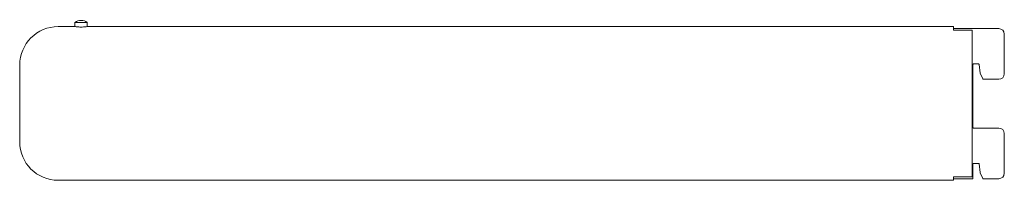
# Model space of a CAD drawing. Header units: millimetres. Extents: x -431 to -110, y -471 to -419.
import ezdxf

# ---------------------------------------------------------------- set-up
doc = ezdxf.new("R2010")
doc.units = ezdxf.units.MM

msp = doc.modelspace()

# ---------------------------------------------------------------- linework, layer by layer
at = {"color": 0, "linetype": 'Continuous', "lineweight": 0}
for p, q in [((-410.98, -419.68), (-412.98, -419.68)), ((-412.98, -419.68), (-412.98, -420.98)), ((-408.98, -419.68), (-410.98, -419.68)), ((-408.98, -419.68), (-408.98, -420.98)), ((-418.48, -420.98), (-412.98, -420.98)), ((-408.98, -420.98), (-126.98, -420.98)), ((-126.98, -420.98), (-126.98, -422.13)), ((-125.28, -421.63), (-126.98, -421.63)), ((-126.98, -422.13), (-120.98, -422.13)), ((-125.28, -421.63), (-112.28, -421.63)), ((-120.98, -433.48), (-120.98, -422.13)), ((-110.48, -423.43), (-110.48, -436.33)), ((-430.98, -433.48), (-430.98, -458.48)), ((-120.98, -433.48), (-120.98, -458.48)), ((-120.68, -453.78), (-120.68, -433.33)), ((-120.48, -433.13), (-118.86, -433.13)), ((-118.66, -433.31), (-118.39, -436.09)), ((-118.37, -436.16), (-117.44, -438.02)), ((-117.26, -438.13), (-112.28, -438.13)), ((-112.28, -453.98), (-120.48, -453.98)), ((-110.48, -455.78), (-110.48, -468.68)), ((-120.98, -469.82), (-120.98, -458.48)), ((-120.68, -470.28), (-120.68, -465.68)), ((-120.48, -465.48), (-118.86, -465.48)), ((-118.66, -465.66), (-118.39, -468.44)), ((-418.48, -470.98), (-126.98, -470.98)), ((-126.98, -469.82), (-126.98, -470.98)), ((-120.98, -469.82), (-126.98, -469.82)), ((-125.28, -470.48), (-126.98, -470.48)), ((-125.28, -470.48), (-120.88, -470.48)), ((-118.37, -468.51), (-117.44, -470.37)), ((-117.26, -470.48), (-112.28, -470.48))]:
    msp.add_line(p, q, dxfattribs=at)
at = {"color": 0, "linetype": 'Continuous', "lineweight": 0, "extrusion": (0, 0, -1)}
for centre, radius, start, end in [((410.98, -422.18), 3.21, 51.4199, 128.5801), ((418.48, -433.48), 12.5, 0, 90), ((120.48, -433.33), 0.2, 0, 90), ((118.86, -433.33), 0.2, 90, 174.2894), ((120.48, -453.78), 0.2, 270, 0), ((418.48, -458.48), 12.5, 270, 0), ((120.48, -465.68), 0.2, 0, 90), ((118.86, -465.68), 0.2, 90, 174.2894)]:
    msp.add_arc(centre, radius, start, end, dxfattribs=at)
at = {"color": 0, "linetype": 'Continuous', "lineweight": 0}
for centre, radius, start, end in [((-112.28, -423.43), 1.8, 0, 90), ((-118.19, -436.07), 0.2, 185.7106, 206.5651), ((-117.26, -437.93), 0.2, 206.5651, 270), ((-112.28, -436.33), 1.8, 270, 0), ((-112.28, -455.78), 1.8, 0, 90), ((-120.88, -470.28), 0.2, 270, 0), ((-118.19, -468.42), 0.2, 185.7106, 206.5651), ((-117.26, -470.28), 0.2, 206.5651, 270), ((-112.28, -468.68), 1.8, 270, 0)]:
    msp.add_arc(centre, radius, start, end, dxfattribs=at)
for points, knots in [([(-412.98, -420.98), (-412.98, -420.98), (-412.93, -420.98), (-412.73, -421.02), (-412.57, -421.04), (-412.22, -421.08), (-411.99, -421.1), (-411.5, -421.13), (-411.23, -421.14), (-410.98, -421.14)], [-0.3019075, -0.3019075, -0.3019075, -0.3019075, -0.2264315, -0.2264315, -0.1509555, -0.1509555, -0.0754777, -0.0754777, 0, 0, 0, 0]), ([(-410.98, -421.14), (-410.73, -421.14), (-410.46, -421.13), (-409.97, -421.1), (-409.75, -421.08), (-409.39, -421.04), (-409.24, -421.02), (-409.03, -420.98), (-408.98, -420.98), (-408.98, -420.98)], [0, 0, 0, 0, 0.0754777, 0.0754777, 0.1509555, 0.1509555, 0.2264315, 0.2264315, 0.3019075, 0.3019075, 0.3019075, 0.3019075])]:
    msp.add_open_spline(points, degree=3, knots=knots, dxfattribs=at)

doc.saveas('drawing.dxf')
